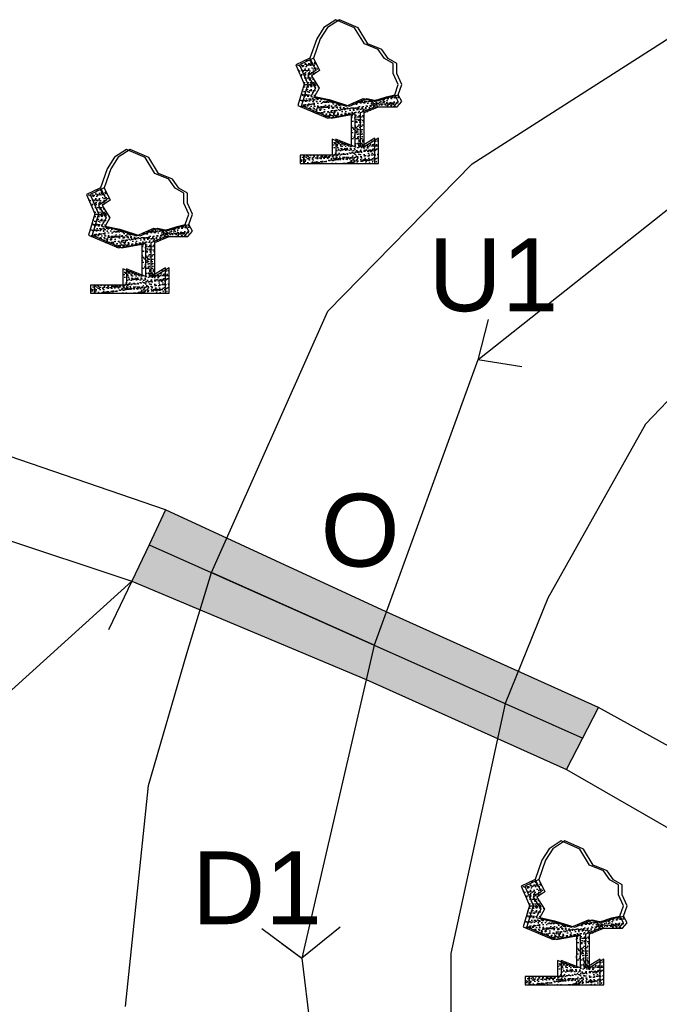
# Model space of a CAD drawing. Header units: inches. Extents: x -1841658761 to 3039153, y 1727 to 2165588347.
# Tile 17 of 41: x 10696 to 10733, y 4514 to 4572. Entities that reach past the tile are written whole.
import ezdxf

# ---------------------------------------------------------------- set-up
doc = ezdxf.new("R2010")
doc.units = ezdxf.units.IN
doc.header["$MEASUREMENT"] = 0
pattern_1 = [(50, (9780.35985, 4350.05704), (0.5715667, -0.0500056), [0.05976563, -0.65742187]), (355, (9780.35985, 4350.05704), (-0.11056747, 0.5994031), [0.0478125, -0.5259375]), (100.451444, (9780.4075, 4350.0529), (0.46099924, 0.5493975), [0.05079297, -0.55872262]), (46.1842, (9780.35985, 4350.2164), (0.85045794, -0.1318982), [0.0896484, -0.9861328]), (96.63564, (9780.4307, 4350.2054), (0.74480874, 0.77625076), [0.0761895, -0.8380844]), (351.18416, (9780.35985, 4350.2164), (0.7448087, 0.77625076), [0.07171875, -0.78890625]), (21, (9780.43954, 4350.17658), (0.4756603, -0.32083693), [0.05976563, -0.65742187]), (326, (9780.43954, 4350.1766), (0.1938919, 0.57785394), [0.0478125, -0.5259375]), (71.451445, (9780.4792, 4350.14984), (0.6695522, 0.257017), [0.05079296, -0.55872262]), (37.5, (9780.35985, 4350.05704), (0.009689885, 0.26527479), [0, -0.5195625, 0, -0.53390625, 0, -0.52792969]), (7.5, (9780.35985, 4350.05704), (0.20963354, 0.31429683), [0, -0.30440625, 0, -0.507609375, 0, -0.20121094]), (327.5, (9780.18215, 4350.05704), (0.425389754, -0.017973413), [0, -0.19921875, 0, -0.6215625, 0, -0.82476562]), (317.5, (9780.10246, 4350.05704), (0.46472648, 0.07977116), [0, -0.25898437, 0, -0.41278125, 0, -0.58570312])]
pattern_2 = [(50, (9767.2086, 4397.97425), (0.5715667, -0.0500056), [0.05976563, -0.65742187]), (355, (9767.2086, 4397.97425), (-0.11056747, 0.5994031), [0.0478125, -0.5259375]), (100.451444, (9767.25625, 4397.9701), (0.46099924, 0.5493975), [0.05079297, -0.55872262]), (46.1842, (9767.2086, 4398.1336), (0.85045794, -0.1318982), [0.0896484, -0.9861328]), (96.63564, (9767.2795, 4398.1226), (0.74480874, 0.77625076), [0.0761895, -0.8380844]), (351.18416, (9767.2086, 4398.1336), (0.7448087, 0.77625076), [0.07171875, -0.78890625]), (21, (9767.2883, 4398.0938), (0.4756603, -0.32083693), [0.05976563, -0.65742187]), (326, (9767.2883, 4398.0938), (0.1938919, 0.57785394), [0.0478125, -0.5259375]), (71.451445, (9767.32795, 4398.06705), (0.6695522, 0.257017), [0.05079296, -0.55872262]), (37.5, (9767.20862, 4397.97425), (0.009689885, 0.26527479), [0, -0.5195625, 0, -0.53390625, 0, -0.52792969]), (7.5, (9767.20862, 4397.97425), (0.20963354, 0.31429683), [0, -0.30440625, 0, -0.507609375, 0, -0.20121094]), (327.5, (9767.03092, 4397.97425), (0.425389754, -0.017973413), [0, -0.19921875, 0, -0.6215625, 0, -0.82476562]), (317.5, (9766.95123, 4397.97425), (0.46472648, 0.07977116), [0, -0.25898437, 0, -0.41278125, 0, -0.58570312])]
pattern_3 = [(50, (9754.9877, 4390.40843), (0.5715667, -0.0500056), [0.05976563, -0.65742187]), (355, (9754.9877, 4390.40843), (-0.11056747, 0.5994031), [0.0478125, -0.5259375]), (100.451444, (9755.0353, 4390.40426), (0.46099924, 0.5493975), [0.05079297, -0.55872262]), (46.1842, (9754.9877, 4390.5678), (0.85045794, -0.1318982), [0.0896484, -0.9861328]), (96.63564, (9755.0586, 4390.5568), (0.74480874, 0.77625076), [0.0761895, -0.8380844]), (351.18416, (9754.9877, 4390.5678), (0.7448087, 0.77625076), [0.07171875, -0.78890625]), (21, (9755.0674, 4390.52796), (0.4756603, -0.32083693), [0.05976563, -0.65742187]), (326, (9755.0674, 4390.52796), (0.1938919, 0.57785394), [0.0478125, -0.5259375]), (71.451445, (9755.107, 4390.5012), (0.6695522, 0.257017), [0.05079296, -0.55872262]), (37.5, (9754.98769, 4390.40843), (0.009689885, 0.26527479), [0, -0.5195625, 0, -0.53390625, 0, -0.52792969]), (7.5, (9754.9877, 4390.40843), (0.20963354, 0.31429683), [0, -0.30440625, 0, -0.507609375, 0, -0.20121094]), (327.5, (9754.80999, 4390.40843), (0.425389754, -0.017973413), [0, -0.19921875, 0, -0.6215625, 0, -0.82476562]), (317.5, (9754.7303, 4390.40843), (0.46472648, 0.07977116), [0, -0.25898437, 0, -0.41278125, 0, -0.58570312])]

msp = doc.modelspace()

# ---------------------------------------------------------------- hatches: boundary and pattern name
at = {"ltscale": 0.02}
h = msp.add_hatch(dxfattribs=at)
h.set_pattern_fill('AR-CONC', color=256, scale=0.079687)
h.set_pattern_definition([(50, (9766.9961, 4397.97425), (0.5715667, -0.0500056), [0.05976563, -0.65742187]), (355, (9766.9961, 4397.97425), (-0.11056747, 0.5994031), [0.0478125, -0.5259375]), (100.451444, (9767.04375, 4397.9701), (0.46099924, 0.5493975), [0.05079297, -0.55872262]), (46.1842, (9766.9961, 4398.1336), (0.85045794, -0.1318982), [0.0896484, -0.9861328]), (96.63564, (9767.067, 4398.1226), (0.74480874, 0.77625076), [0.0761895, -0.8380844]), (351.18416, (9766.9961, 4398.1336), (0.7448087, 0.77625076), [0.07171875, -0.78890625]), (21, (9767.0758, 4398.0938), (0.4756603, -0.32083693), [0.05976563, -0.65742187]), (326, (9767.0758, 4398.0938), (0.1938919, 0.57785394), [0.0478125, -0.5259375]), (71.451445, (9767.11545, 4398.06705), (0.6695522, 0.257017), [0.05079296, -0.55872262]), (37.5, (9766.99612, 4397.97425), (0.009689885, 0.26527479), [0, -0.5195625, 0, -0.53390625, 0, -0.52792969]), (7.5, (9766.99612, 4397.97425), (0.20963354, 0.31429683), [0, -0.30440625, 0, -0.507609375, 0, -0.20121094]), (327.5, (9766.81842, 4397.97425), (0.425389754, -0.017973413), [0, -0.19921875, 0, -0.6215625, 0, -0.82476562]), (317.5, (9766.73873, 4397.97425), (0.46472648, 0.07977116), [0, -0.25898437, 0, -0.41278125, 0, -0.58570312])])
h.paths.add_polyline_path([(10712.54147, 4567.03504), (10712.81236, 4567.52248), (10712.36989, 4568.23561), (10712.83041, 4568.54252), (10712.48702, 4569.25647), (10711.65958, 4568.86586), (10712.14225, 4567.74001), (10711.77451, 4566.49928), (10713.5213, 4565.76403), (10714.8988, 4566.01162), (10714.8988, 4564.09963), (10713.7801, 4564.53253), (10713.7801, 4563.59457), (10711.90355, 4563.59457), (10711.90355, 4563.1256), (10716.27012, 4563.1256), (10716.27012, 4564.60469), (10715.44012, 4564.09963), (10715.44012, 4566.08377), (10716.27906, 4566.42247), (10717.37058, 4566.42247), (10717.63005, 4566.73081), (10717.4305, 4567.12978), (10716.9586, 4567.01713), (10716.2142, 4566.7721), (10715.59689, 4566.9173), (10714.58922, 4566.47262), (10713.39026, 4566.84547)])
h = msp.add_hatch(dxfattribs=at)
h.set_pattern_fill('AR-CONC', color=256, scale=0.079687)
h.set_pattern_definition(pattern_2)
h.paths.add_polyline_path([(10712.75397, 4567.03504), (10713.02486, 4567.52248), (10712.58239, 4568.23561), (10713.04291, 4568.54252), (10712.69952, 4569.25647), (10711.87208, 4568.86586), (10712.35475, 4567.74001), (10711.98701, 4566.49928), (10713.7338, 4565.76403), (10715.1113, 4566.01162), (10715.1113, 4564.09963), (10713.9926, 4564.53253), (10713.9926, 4563.59457), (10712.11605, 4563.59457), (10712.11605, 4563.1256), (10716.48262, 4563.1256), (10716.48262, 4564.60469), (10715.65262, 4564.09963), (10715.65262, 4566.08377), (10716.49156, 4566.42247), (10717.58308, 4566.42247), (10717.84255, 4566.73081), (10717.643, 4567.12978), (10717.1711, 4567.01713), (10716.4267, 4566.7721), (10715.80939, 4566.9173), (10714.80172, 4566.47262), (10713.60276, 4566.84547)])
h = msp.add_hatch(dxfattribs=at)
h.set_pattern_fill('AR-CONC', color=256, scale=0.079687)
h.set_pattern_definition(pattern_2)
h.paths.add_polyline_path([(10712.75397, 4567.03504), (10713.02486, 4567.52248), (10712.58239, 4568.23561), (10713.04291, 4568.54252), (10712.69952, 4569.25647), (10711.87208, 4568.86586), (10712.35475, 4567.74001), (10711.98701, 4566.49928), (10713.7338, 4565.76403), (10715.1113, 4566.01162), (10715.1113, 4564.09963), (10713.9926, 4564.53253), (10713.9926, 4563.59457), (10712.11605, 4563.59457), (10712.11605, 4563.1256), (10716.48262, 4563.1256), (10716.48262, 4564.60469), (10715.65262, 4564.09963), (10715.65262, 4566.08377), (10716.49156, 4566.42247), (10717.58308, 4566.42247), (10717.84255, 4566.73081), (10717.643, 4567.12978), (10717.1711, 4567.01713), (10716.4267, 4566.7721), (10715.80939, 4566.9173), (10714.80172, 4566.47262), (10713.60276, 4566.84547)])
h = msp.add_hatch(dxfattribs=at)
h.set_pattern_fill('AR-CONC', color=256, scale=0.079687)
h.set_pattern_definition([(50, (9754.7752, 4390.40843), (0.5715667, -0.0500056), [0.05976563, -0.65742187]), (355, (9754.7752, 4390.40843), (-0.11056747, 0.5994031), [0.0478125, -0.5259375]), (100.451444, (9754.8228, 4390.40426), (0.46099924, 0.5493975), [0.05079297, -0.55872262]), (46.1842, (9754.7752, 4390.5678), (0.85045794, -0.1318982), [0.0896484, -0.9861328]), (96.63564, (9754.8461, 4390.5568), (0.74480874, 0.77625076), [0.0761895, -0.8380844]), (351.18416, (9754.7752, 4390.5678), (0.7448087, 0.77625076), [0.07171875, -0.78890625]), (21, (9754.8549, 4390.52796), (0.4756603, -0.32083693), [0.05976563, -0.65742187]), (326, (9754.8549, 4390.52796), (0.1938919, 0.57785394), [0.0478125, -0.5259375]), (71.451445, (9754.8945, 4390.5012), (0.6695522, 0.257017), [0.05079296, -0.55872262]), (37.5, (9754.77519, 4390.40843), (0.009689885, 0.26527479), [0, -0.5195625, 0, -0.53390625, 0, -0.52792969]), (7.5, (9754.7752, 4390.40843), (0.20963354, 0.31429683), [0, -0.30440625, 0, -0.507609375, 0, -0.20121094]), (327.5, (9754.59749, 4390.40843), (0.425389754, -0.017973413), [0, -0.19921875, 0, -0.6215625, 0, -0.82476562]), (317.5, (9754.5178, 4390.40843), (0.46472648, 0.07977116), [0, -0.25898437, 0, -0.41278125, 0, -0.58570312])])
h.paths.add_polyline_path([(10700.32053, 4559.46922), (10700.59143, 4559.95666), (10700.14896, 4560.66978), (10700.60948, 4560.9767), (10700.26609, 4561.69065), (10699.43864, 4561.30004), (10699.92132, 4560.17419), (10699.55358, 4558.93346), (10701.30037, 4558.19821), (10702.67787, 4558.4458), (10702.67787, 4556.5338), (10701.55917, 4556.96671), (10701.55917, 4556.02875), (10699.68262, 4556.02875), (10699.68262, 4555.55977), (10704.04919, 4555.55977), (10704.04919, 4557.03887), (10703.21919, 4556.5338), (10703.21919, 4558.51795), (10704.05813, 4558.85665), (10705.14965, 4558.85665), (10705.40912, 4559.16499), (10705.20957, 4559.56395), (10704.73767, 4559.45131), (10703.99327, 4559.20628), (10703.37595, 4559.35148), (10702.36829, 4558.9068), (10701.16932, 4559.27965)])
h = msp.add_hatch(dxfattribs=at)
h.set_pattern_fill('AR-CONC', color=256, scale=0.079687)
h.set_pattern_definition(pattern_3)
h.paths.add_polyline_path([(10700.53303, 4559.46922), (10700.80393, 4559.95666), (10700.36146, 4560.66978), (10700.82198, 4560.9767), (10700.47859, 4561.69065), (10699.65114, 4561.30004), (10700.13382, 4560.17419), (10699.76608, 4558.93346), (10701.51287, 4558.19821), (10702.89037, 4558.4458), (10702.89037, 4556.5338), (10701.77167, 4556.96671), (10701.77167, 4556.02875), (10699.89512, 4556.02875), (10699.89512, 4555.55977), (10704.26169, 4555.55977), (10704.26169, 4557.03887), (10703.43169, 4556.5338), (10703.43169, 4558.51795), (10704.27063, 4558.85665), (10705.36215, 4558.85665), (10705.62162, 4559.16499), (10705.42207, 4559.56395), (10704.95017, 4559.45131), (10704.20577, 4559.20628), (10703.58845, 4559.35148), (10702.58079, 4558.9068), (10701.38182, 4559.27965)])
h = msp.add_hatch(dxfattribs=at)
h.set_pattern_fill('AR-CONC', color=256, scale=0.079687)
h.set_pattern_definition(pattern_3)
h.paths.add_polyline_path([(10700.53303, 4559.46922), (10700.80393, 4559.95666), (10700.36146, 4560.66978), (10700.82198, 4560.9767), (10700.47859, 4561.69065), (10699.65114, 4561.30004), (10700.13382, 4560.17419), (10699.76608, 4558.93346), (10701.51287, 4558.19821), (10702.89037, 4558.4458), (10702.89037, 4556.5338), (10701.77167, 4556.96671), (10701.77167, 4556.02875), (10699.89512, 4556.02875), (10699.89512, 4555.55977), (10704.26169, 4555.55977), (10704.26169, 4557.03887), (10703.43169, 4556.5338), (10703.43169, 4558.51795), (10704.27063, 4558.85665), (10705.36215, 4558.85665), (10705.62162, 4559.16499), (10705.42207, 4559.56395), (10704.95017, 4559.45131), (10704.20577, 4559.20628), (10703.58845, 4559.35148), (10702.58079, 4558.9068), (10701.38182, 4559.27965)])
h = msp.add_hatch(color=256, dxfattribs=at)
h.dxf.hatch_style = 1
h.paths.add_polyline_path([(10704.05527, 4542.91555), (10703.09383, 4540.87061), (10706.73763, 4539.24828), (10707.63462, 4541.26303)])
h.paths.add_polyline_path([(10706.73763, 4539.24828), (10703.09383, 4540.87061), (10702.07952, 4538.75175), (10706.07213, 4537.07492)])
h.paths.add_polyline_path([(10707.63462, 4541.26303), (10706.73763, 4539.24828), (10716.2324, 4535.02094), (10716.93991, 4536.96695)])
h.paths.add_polyline_path([(10706.73763, 4539.24828), (10706.07213, 4537.07492), (10715.76661, 4533.00338), (10716.2324, 4535.02094)])
h.paths.add_polyline_path([(10716.93991, 4536.96695), (10716.2324, 4535.02094), (10723.88602, 4531.61333), (10724.64492, 4533.49256)])
h.paths.add_polyline_path([(10716.2324, 4535.02094), (10715.76661, 4533.00338), (10723.43806, 4529.55603), (10723.88602, 4531.61333)])
h.paths.add_polyline_path([(10724.64492, 4533.49256), (10723.88602, 4531.61333), (10728.41016, 4529.59905), (10729.33373, 4531.37825)])
h.paths.add_polyline_path([(10723.88602, 4531.61333), (10723.43806, 4529.55603), (10727.4516, 4527.75246), (10728.41016, 4529.59905)])
h = msp.add_hatch(dxfattribs=at)
h.set_pattern_fill('AR-CONC', color=256, scale=0.079687)
h.set_pattern_definition([(50, (9780.14735, 4350.05704), (0.5715667, -0.0500056), [0.05976563, -0.65742187]), (355, (9780.14735, 4350.05704), (-0.11056747, 0.5994031), [0.0478125, -0.5259375]), (100.451444, (9780.195, 4350.0529), (0.46099924, 0.5493975), [0.05079297, -0.55872262]), (46.1842, (9780.14735, 4350.2164), (0.85045794, -0.1318982), [0.0896484, -0.9861328]), (96.63564, (9780.2182, 4350.2054), (0.74480874, 0.77625076), [0.0761895, -0.8380844]), (351.18416, (9780.14735, 4350.2164), (0.7448087, 0.77625076), [0.07171875, -0.78890625]), (21, (9780.22704, 4350.17658), (0.4756603, -0.32083693), [0.05976563, -0.65742187]), (326, (9780.22704, 4350.1766), (0.1938919, 0.57785394), [0.0478125, -0.5259375]), (71.451445, (9780.2667, 4350.14984), (0.6695522, 0.257017), [0.05079296, -0.55872262]), (37.5, (9780.14735, 4350.05704), (0.009689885, 0.26527479), [0, -0.5195625, 0, -0.53390625, 0, -0.52792969]), (7.5, (9780.14735, 4350.05704), (0.20963354, 0.31429683), [0, -0.30440625, 0, -0.507609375, 0, -0.20121094]), (327.5, (9779.96965, 4350.05704), (0.425389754, -0.017973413), [0, -0.19921875, 0, -0.6215625, 0, -0.82476562]), (317.5, (9779.88996, 4350.05704), (0.46472648, 0.07977116), [0, -0.25898437, 0, -0.41278125, 0, -0.58570312])])
h.paths.add_polyline_path([(10725.69269, 4519.11783), (10725.96359, 4519.60528), (10725.52112, 4520.3184), (10725.98164, 4520.62531), (10725.63825, 4521.33926), (10724.81081, 4520.94866), (10725.29348, 4519.82281), (10724.92574, 4518.58207), (10726.67253, 4517.84683), (10728.05003, 4518.09442), (10728.05003, 4516.18242), (10726.93133, 4516.61532), (10726.93133, 4515.67736), (10725.05478, 4515.67736), (10725.05478, 4515.20839), (10729.42135, 4515.20839), (10729.42135, 4516.68748), (10728.59135, 4516.18242), (10728.59135, 4518.16657), (10729.43029, 4518.50527), (10730.52181, 4518.50527), (10730.78128, 4518.8136), (10730.58173, 4519.21257), (10730.10983, 4519.09992), (10729.36543, 4518.85489), (10728.74811, 4519.00009), (10727.74045, 4518.55541), (10726.54149, 4518.92827)])
h = msp.add_hatch(dxfattribs=at)
h.set_pattern_fill('AR-CONC', color=256, scale=0.079687)
h.set_pattern_definition(pattern_1)
h.paths.add_polyline_path([(10725.90519, 4519.11783), (10726.17609, 4519.60528), (10725.73362, 4520.3184), (10726.19414, 4520.62531), (10725.85075, 4521.33926), (10725.02331, 4520.94866), (10725.50598, 4519.82281), (10725.13824, 4518.58207), (10726.88503, 4517.84683), (10728.26253, 4518.09442), (10728.26253, 4516.18242), (10727.14383, 4516.61532), (10727.14383, 4515.67736), (10725.26728, 4515.67736), (10725.26728, 4515.20839), (10729.63385, 4515.20839), (10729.63385, 4516.68748), (10728.80385, 4516.18242), (10728.80385, 4518.16657), (10729.64279, 4518.50527), (10730.73431, 4518.50527), (10730.99378, 4518.8136), (10730.79423, 4519.21257), (10730.32233, 4519.09992), (10729.57793, 4518.85489), (10728.96061, 4519.00009), (10727.95295, 4518.55541), (10726.75399, 4518.92827)])
h = msp.add_hatch(dxfattribs=at)
h.set_pattern_fill('AR-CONC', color=256, scale=0.079687)
h.set_pattern_definition(pattern_1)
h.paths.add_polyline_path([(10725.90519, 4519.11783), (10726.17609, 4519.60528), (10725.73362, 4520.3184), (10726.19414, 4520.62531), (10725.85075, 4521.33926), (10725.02331, 4520.94866), (10725.50598, 4519.82281), (10725.13824, 4518.58207), (10726.88503, 4517.84683), (10728.26253, 4518.09442), (10728.26253, 4516.18242), (10727.14383, 4516.61532), (10727.14383, 4515.67736), (10725.26728, 4515.67736), (10725.26728, 4515.20839), (10729.63385, 4515.20839), (10729.63385, 4516.68748), (10728.80385, 4516.18242), (10728.80385, 4518.16657), (10729.64279, 4518.50527), (10730.73431, 4518.50527), (10730.99378, 4518.8136), (10730.79423, 4519.21257), (10730.32233, 4519.09992), (10729.57793, 4518.85489), (10728.96061, 4519.00009), (10727.95295, 4518.55541), (10726.75399, 4518.92827)])

# ---------------------------------------------------------------- linework, layer by layer
for p, q in [((10713.29147, 4571.04864), (10712.87775, 4570.38232)), ((10713.50397, 4571.04864), (10713.09025, 4570.38232)), ((10713.50397, 4571.04864), (10713.09025, 4570.38232)), ((10714.00398, 4571.50817), (10713.29147, 4571.04864)), ((10714.21648, 4571.50817), (10713.50397, 4571.04864)), ((10714.21648, 4571.50817), (10713.50397, 4571.04864)), ((10715.08424, 4571.02566), (10714.00398, 4571.50817)), ((10715.29674, 4571.02566), (10714.21648, 4571.50817)), ((10715.29674, 4571.02566), (10714.21648, 4571.50817)), ((10715.65885, 4570.1066), (10715.08424, 4571.02566)), ((10715.87135, 4570.1066), (10715.29674, 4571.02566)), ((10715.87135, 4570.1066), (10715.29674, 4571.02566)), ((10712.87775, 4570.38232), (10712.48702, 4569.25647)), ((10713.09025, 4570.38232), (10712.69952, 4569.25647)), ((10713.09025, 4570.38232), (10712.69952, 4569.25647)), ((10721.9578, 4563.09861), (10734.2033, 4570.92708)), ((10716.4633, 4569.76195), (10715.65885, 4570.1066)), ((10716.6758, 4569.76195), (10715.87135, 4570.1066)), ((10716.6758, 4569.76195), (10715.87135, 4570.1066)), ((10712.48702, 4569.25647), (10711.65958, 4568.86586)), ((10712.69952, 4569.25647), (10711.87208, 4568.86586)), ((10712.69952, 4569.25647), (10711.87208, 4568.86586)), ((10712.48702, 4569.25647), (10712.83041, 4568.54252)), ((10712.69952, 4569.25647), (10713.04291, 4568.54252)), ((10712.69952, 4569.25647), (10713.04291, 4568.54252)), ((10716.83194, 4569.24437), (10716.4633, 4569.76195)), ((10717.04444, 4569.24437), (10716.6758, 4569.76195)), ((10717.04444, 4569.24437), (10716.6758, 4569.76195)), ((10717.34664, 4568.95711), (10716.83194, 4569.24437)), ((10717.55914, 4568.95711), (10717.04444, 4569.24437)), ((10717.55914, 4568.95711), (10717.04444, 4569.24437)), ((10711.65958, 4568.86586), (10712.14225, 4567.74001)), ((10711.87208, 4568.86586), (10712.35475, 4567.74001)), ((10711.87208, 4568.86586), (10712.35475, 4567.74001)), ((10717.34664, 4568.363), (10717.34664, 4568.95711)), ((10717.55914, 4568.363), (10717.55914, 4568.95711)), ((10717.55914, 4568.363), (10717.55914, 4568.95711)), ((10712.83041, 4568.54252), (10712.36989, 4568.23561)), ((10712.36989, 4568.23561), (10712.81236, 4567.52248)), ((10713.04291, 4568.54252), (10712.58239, 4568.23561)), ((10713.04291, 4568.54252), (10712.58239, 4568.23561)), ((10712.58239, 4568.23561), (10713.02486, 4567.52248)), ((10712.58239, 4568.23561), (10713.02486, 4567.52248)), ((10717.63005, 4567.72822), (10717.34664, 4568.363)), ((10717.84255, 4567.72822), (10717.55914, 4568.363)), ((10717.84255, 4567.72822), (10717.55914, 4568.363)), ((10712.14225, 4567.74001), (10711.77451, 4566.49928)), ((10712.35475, 4567.74001), (10711.98701, 4566.49928)), ((10712.35475, 4567.74001), (10711.98701, 4566.49928)), ((10712.81236, 4567.52248), (10712.54147, 4567.03504)), ((10713.02486, 4567.52248), (10712.75397, 4567.03504)), ((10713.02486, 4567.52248), (10712.75397, 4567.03504)), ((10717.4305, 4567.12978), (10717.63005, 4567.72822)), ((10717.643, 4567.12978), (10717.84255, 4567.72822)), ((10717.643, 4567.12978), (10717.84255, 4567.72822)), ((10712.54147, 4567.03504), (10713.39026, 4566.84547)), ((10712.75397, 4567.03504), (10713.60276, 4566.84547)), ((10712.75397, 4567.03504), (10713.60276, 4566.84547)), ((10714.58922, 4566.47262), (10715.59689, 4566.9173)), ((10714.80172, 4566.47262), (10715.80939, 4566.9173)), ((10714.80172, 4566.47262), (10715.80939, 4566.9173)), ((10715.59689, 4566.9173), (10716.2142, 4566.7721)), ((10715.80939, 4566.9173), (10716.4267, 4566.7721)), ((10715.80939, 4566.9173), (10716.4267, 4566.7721)), ((10716.2142, 4566.7721), (10716.9586, 4567.01713)), ((10716.4267, 4566.7721), (10717.1711, 4567.01713)), ((10716.4267, 4566.7721), (10717.1711, 4567.01713)), ((10716.9586, 4567.01713), (10717.4305, 4567.12978)), ((10717.1711, 4567.01713), (10717.643, 4567.12978)), ((10717.1711, 4567.01713), (10717.643, 4567.12978)), ((10717.63005, 4566.73081), (10717.4305, 4567.12978)), ((10717.84255, 4566.73081), (10717.643, 4567.12978)), ((10717.84255, 4566.73081), (10717.643, 4567.12978)), ((10711.77451, 4566.49928), (10713.5213, 4565.76403)), ((10711.98701, 4566.49928), (10713.7338, 4565.76403)), ((10711.98701, 4566.49928), (10713.7338, 4565.76403)), ((10713.39026, 4566.84547), (10714.58922, 4566.47262)), ((10713.60276, 4566.84547), (10714.80172, 4566.47262)), ((10713.60276, 4566.84547), (10714.80172, 4566.47262)), ((10715.44012, 4566.08377), (10716.27906, 4566.42247)), ((10715.65262, 4566.08377), (10716.49156, 4566.42247)), ((10715.65262, 4566.08377), (10716.49156, 4566.42247)), ((10716.27906, 4566.42247), (10717.37058, 4566.42247)), ((10716.49156, 4566.42247), (10717.58308, 4566.42247)), ((10716.49156, 4566.42247), (10717.58308, 4566.42247)), ((10717.37058, 4566.42247), (10717.63005, 4566.73081)), ((10717.58308, 4566.42247), (10717.84255, 4566.73081)), ((10717.58308, 4566.42247), (10717.84255, 4566.73081)), ((10713.5213, 4565.76403), (10714.8988, 4566.01162)), ((10713.7338, 4565.76403), (10715.1113, 4566.01162)), ((10713.7338, 4565.76403), (10715.1113, 4566.01162)), ((10714.8988, 4566.01162), (10714.8988, 4564.09963)), ((10715.1113, 4566.01162), (10715.1113, 4564.09963)), ((10715.1113, 4566.01162), (10715.1113, 4564.09963)), ((10715.44012, 4564.09963), (10715.44012, 4566.08377)), ((10715.65262, 4564.09963), (10715.65262, 4566.08377)), ((10715.65262, 4564.09963), (10715.65262, 4566.08377)), ((10714.8988, 4564.09963), (10713.7801, 4564.53253)), ((10713.7801, 4564.53253), (10713.7801, 4563.59457)), ((10715.1113, 4564.09963), (10713.9926, 4564.53253)), ((10713.9926, 4564.53253), (10713.9926, 4563.59457)), ((10715.1113, 4564.09963), (10713.9926, 4564.53253)), ((10713.9926, 4564.53253), (10713.9926, 4563.59457)), ((10716.27012, 4564.60469), (10715.44012, 4564.09963)), ((10716.48262, 4564.60469), (10715.65262, 4564.09963)), ((10716.48262, 4564.60469), (10715.65262, 4564.09963)), ((10716.27012, 4563.1256), (10716.27012, 4564.60469)), ((10716.48262, 4563.1256), (10716.48262, 4564.60469)), ((10716.48262, 4563.1256), (10716.48262, 4564.60469)), ((10701.07054, 4563.48281), (10700.65682, 4562.8165)), ((10701.28304, 4563.48281), (10700.86932, 4562.8165)), ((10701.28304, 4563.48281), (10700.86932, 4562.8165)), ((10701.78305, 4563.94235), (10701.07054, 4563.48281)), ((10701.99555, 4563.94235), (10701.28304, 4563.48281)), ((10701.99555, 4563.94235), (10701.28304, 4563.48281)), ((10702.86331, 4563.45984), (10701.78305, 4563.94235)), ((10703.07581, 4563.45984), (10701.99555, 4563.94235)), ((10703.07581, 4563.45984), (10701.99555, 4563.94235)), ((10713.7801, 4563.59457), (10711.90355, 4563.59457)), ((10711.90355, 4563.59457), (10711.90355, 4563.1256)), ((10713.9926, 4563.59457), (10712.11605, 4563.59457)), ((10712.11605, 4563.59457), (10712.11605, 4563.1256)), ((10713.9926, 4563.59457), (10712.11605, 4563.59457)), ((10712.11605, 4563.59457), (10712.11605, 4563.1256)), ((10703.43791, 4562.54078), (10702.86331, 4563.45984)), ((10703.65041, 4562.54078), (10703.07581, 4563.45984)), ((10703.65041, 4562.54078), (10703.07581, 4563.45984)), ((10711.90355, 4563.1256), (10716.27012, 4563.1256)), ((10712.11605, 4563.1256), (10716.48262, 4563.1256)), ((10712.11605, 4563.1256), (10716.48262, 4563.1256)), ((10713.52614, 4554.49622), (10721.9578, 4563.09861)), ((10722.27964, 4551.65397), (10736.52212, 4562.94734)), ((10700.65682, 4562.8165), (10700.26609, 4561.69065)), ((10700.86932, 4562.8165), (10700.47859, 4561.69065)), ((10700.86932, 4562.8165), (10700.47859, 4561.69065)), ((10704.24236, 4562.19613), (10703.43791, 4562.54078)), ((10704.45486, 4562.19613), (10703.65041, 4562.54078)), ((10704.45486, 4562.19613), (10703.65041, 4562.54078)), ((10704.61101, 4561.67855), (10704.24236, 4562.19613)), ((10704.82351, 4561.67855), (10704.45486, 4562.19613)), ((10704.82351, 4561.67855), (10704.45486, 4562.19613)), ((10700.26609, 4561.69065), (10699.43864, 4561.30004)), ((10699.43864, 4561.30004), (10699.92132, 4560.17419)), ((10700.47859, 4561.69065), (10699.65114, 4561.30004)), ((10700.47859, 4561.69065), (10699.65114, 4561.30004)), ((10699.65114, 4561.30004), (10700.13382, 4560.17419)), ((10699.65114, 4561.30004), (10700.13382, 4560.17419)), ((10700.26609, 4561.69065), (10700.60948, 4560.9767)), ((10700.47859, 4561.69065), (10700.82198, 4560.9767)), ((10700.47859, 4561.69065), (10700.82198, 4560.9767)), ((10705.12571, 4561.39129), (10704.61101, 4561.67855)), ((10705.33821, 4561.39129), (10704.82351, 4561.67855)), ((10705.33821, 4561.39129), (10704.82351, 4561.67855)), ((10705.12571, 4560.79718), (10705.12571, 4561.39129)), ((10705.33821, 4560.79718), (10705.33821, 4561.39129)), ((10705.33821, 4560.79718), (10705.33821, 4561.39129)), ((10700.60948, 4560.9767), (10700.14896, 4560.66978)), ((10700.14896, 4560.66978), (10700.59143, 4559.95666)), ((10700.82198, 4560.9767), (10700.36146, 4560.66978)), ((10700.82198, 4560.9767), (10700.36146, 4560.66978)), ((10700.36146, 4560.66978), (10700.80393, 4559.95666)), ((10700.36146, 4560.66978), (10700.80393, 4559.95666)), ((10705.40912, 4560.1624), (10705.12571, 4560.79718)), ((10705.62162, 4560.1624), (10705.33821, 4560.79718)), ((10705.62162, 4560.1624), (10705.33821, 4560.79718)), ((10699.92132, 4560.17419), (10699.55358, 4558.93346)), ((10700.13382, 4560.17419), (10699.76608, 4558.93346)), ((10700.13382, 4560.17419), (10699.76608, 4558.93346)), ((10705.20957, 4559.56395), (10705.40912, 4560.1624)), ((10705.42207, 4559.56395), (10705.62162, 4560.1624)), ((10705.42207, 4559.56395), (10705.62162, 4560.1624)), ((10700.59143, 4559.95666), (10700.32053, 4559.46922)), ((10700.32053, 4559.46922), (10701.16932, 4559.27965)), ((10700.80393, 4559.95666), (10700.53303, 4559.46922)), ((10700.80393, 4559.95666), (10700.53303, 4559.46922)), ((10700.53303, 4559.46922), (10701.38182, 4559.27965)), ((10700.53303, 4559.46922), (10701.38182, 4559.27965)), ((10703.99327, 4559.20628), (10704.73767, 4559.45131)), ((10704.20577, 4559.20628), (10704.95017, 4559.45131)), ((10704.20577, 4559.20628), (10704.95017, 4559.45131)), ((10704.73767, 4559.45131), (10705.20957, 4559.56395)), ((10704.95017, 4559.45131), (10705.42207, 4559.56395)), ((10704.95017, 4559.45131), (10705.42207, 4559.56395)), ((10705.40912, 4559.16499), (10705.20957, 4559.56395)), ((10705.62162, 4559.16499), (10705.42207, 4559.56395)), ((10705.62162, 4559.16499), (10705.42207, 4559.56395)), ((10699.55358, 4558.93346), (10701.30037, 4558.19821)), ((10699.76608, 4558.93346), (10701.51287, 4558.19821)), ((10699.76608, 4558.93346), (10701.51287, 4558.19821)), ((10701.16932, 4559.27965), (10702.36829, 4558.9068)), ((10701.38182, 4559.27965), (10702.58079, 4558.9068)), ((10701.38182, 4559.27965), (10702.58079, 4558.9068)), ((10702.36829, 4558.9068), (10703.37595, 4559.35148)), ((10702.58079, 4558.9068), (10703.58845, 4559.35148)), ((10702.58079, 4558.9068), (10703.58845, 4559.35148)), ((10703.37595, 4559.35148), (10703.99327, 4559.20628)), ((10703.58845, 4559.35148), (10704.20577, 4559.20628)), ((10703.58845, 4559.35148), (10704.20577, 4559.20628)), ((10705.14965, 4558.85665), (10705.40912, 4559.16499)), ((10705.36215, 4558.85665), (10705.62162, 4559.16499)), ((10705.36215, 4558.85665), (10705.62162, 4559.16499)), ((10701.30037, 4558.19821), (10702.67787, 4558.4458)), ((10701.51287, 4558.19821), (10702.89037, 4558.4458)), ((10701.51287, 4558.19821), (10702.89037, 4558.4458)), ((10702.67787, 4558.4458), (10702.67787, 4556.5338)), ((10702.89037, 4558.4458), (10702.89037, 4556.5338)), ((10702.89037, 4558.4458), (10702.89037, 4556.5338)), ((10703.21919, 4558.51795), (10704.05813, 4558.85665)), ((10703.21919, 4556.5338), (10703.21919, 4558.51795)), ((10703.43169, 4558.51795), (10704.27063, 4558.85665)), ((10703.43169, 4558.51795), (10704.27063, 4558.85665)), ((10703.43169, 4556.5338), (10703.43169, 4558.51795)), ((10703.43169, 4556.5338), (10703.43169, 4558.51795)), ((10704.05813, 4558.85665), (10705.14965, 4558.85665)), ((10704.27063, 4558.85665), (10705.36215, 4558.85665)), ((10704.27063, 4558.85665), (10705.36215, 4558.85665)), ((10702.67787, 4556.5338), (10701.55917, 4556.96671)), ((10701.55917, 4556.96671), (10701.55917, 4556.02875)), ((10702.89037, 4556.5338), (10701.77167, 4556.96671)), ((10701.77167, 4556.96671), (10701.77167, 4556.02875)), ((10702.89037, 4556.5338), (10701.77167, 4556.96671)), ((10701.77167, 4556.96671), (10701.77167, 4556.02875)), ((10704.04919, 4557.03887), (10703.21919, 4556.5338)), ((10704.26169, 4557.03887), (10703.43169, 4556.5338)), ((10704.26169, 4557.03887), (10703.43169, 4556.5338)), ((10704.04919, 4555.55977), (10704.04919, 4557.03887)), ((10704.26169, 4555.55977), (10704.26169, 4557.03887)), ((10704.26169, 4555.55977), (10704.26169, 4557.03887)), ((10701.55917, 4556.02875), (10699.68262, 4556.02875)), ((10699.68262, 4556.02875), (10699.68262, 4555.55977)), ((10701.77167, 4556.02875), (10699.89512, 4556.02875)), ((10699.89512, 4556.02875), (10699.89512, 4555.55977)), ((10701.77167, 4556.02875), (10699.89512, 4556.02875)), ((10699.89512, 4556.02875), (10699.89512, 4555.55977)), ((10740.25682, 4556.56859), (10732.07217, 4547.90051)), ((10699.68262, 4555.55977), (10704.04919, 4555.55977)), ((10699.89512, 4555.55977), (10704.26169, 4555.55977)), ((10699.89512, 4555.55977), (10704.26169, 4555.55977)), ((10706.73763, 4539.24828), (10713.52614, 4554.49622)), ((10722.88341, 4554.01125), (10722.27964, 4551.65397)), ((10722.27964, 4551.65397), (10716.2324, 4535.02094)), ((10724.85327, 4551.25718), (10722.27964, 4551.65397)), ((10704.05527, 4542.91555), (10686.16927, 4549.01973)), ((10732.07217, 4547.90051), (10726.36598, 4537.7543)), ((10680.49257, 4545.94525), (10702.07952, 4538.75175)), ((10704.05527, 4542.91555), (10703.09383, 4540.87061)), ((10716.93991, 4536.96695), (10704.05527, 4542.91555)), ((10703.09383, 4540.87061), (10702.07952, 4538.75175)), ((10703.09383, 4540.87061), (10716.2324, 4535.02094)), ((10705.28997, 4534.52057), (10706.73763, 4539.24828)), ((10716.2324, 4535.02094), (10706.73763, 4539.24828)), ((10690.8585, 4528.59826), (10702.07952, 4538.75175)), ((10702.07952, 4538.75175), (10700.72243, 4535.91683)), ((10702.07952, 4538.75175), (10715.76661, 4533.00338)), ((10726.36598, 4537.7543), (10723.88602, 4531.61333)), ((10729.33373, 4531.37825), (10716.93991, 4536.96695)), ((10716.2324, 4535.02094), (10712.01457, 4516.7515)), ((10716.2324, 4535.02094), (10728.41016, 4529.59905)), ((10703.06641, 4526.83694), (10705.28997, 4534.52057)), ((10715.76661, 4533.00338), (10727.4516, 4527.75246)), ((10723.88602, 4531.61333), (10720.71052, 4517.02952)), ((10727.4516, 4527.75246), (10729.33373, 4531.37825)), ((10799.91093, 4492.4156), (10729.33373, 4531.37825)), ((10727.4516, 4527.75246), (10797.32078, 4487.61048)), ((10701.71883, 4513.92995), (10703.06641, 4526.83694)), ((10727.15521, 4523.59096), (10726.4427, 4523.13143)), ((10727.36771, 4523.59096), (10726.6552, 4523.13143)), ((10727.36771, 4523.59096), (10726.6552, 4523.13143)), ((10728.23547, 4523.10846), (10727.15521, 4523.59096)), ((10728.44797, 4523.10846), (10727.36771, 4523.59096)), ((10728.44797, 4523.10846), (10727.36771, 4523.59096)), ((10726.4427, 4523.13143), (10726.02898, 4522.46511)), ((10726.6552, 4523.13143), (10726.24148, 4522.46511)), ((10726.6552, 4523.13143), (10726.24148, 4522.46511)), ((10728.81007, 4522.18939), (10728.23547, 4523.10846)), ((10729.02257, 4522.18939), (10728.44797, 4523.10846)), ((10729.02257, 4522.18939), (10728.44797, 4523.10846)), ((10726.02898, 4522.46511), (10725.63825, 4521.33926)), ((10726.24148, 4522.46511), (10725.85075, 4521.33926)), ((10726.24148, 4522.46511), (10725.85075, 4521.33926)), ((10729.61453, 4521.84475), (10728.81007, 4522.18939)), ((10729.82703, 4521.84475), (10729.02257, 4522.18939)), ((10729.82703, 4521.84475), (10729.02257, 4522.18939)), ((10729.98317, 4521.32716), (10729.61453, 4521.84475)), ((10730.19567, 4521.32716), (10729.82703, 4521.84475)), ((10730.19567, 4521.32716), (10729.82703, 4521.84475)), ((10725.63825, 4521.33926), (10724.81081, 4520.94866)), ((10725.85075, 4521.33926), (10725.02331, 4520.94866)), ((10725.85075, 4521.33926), (10725.02331, 4520.94866)), ((10725.63825, 4521.33926), (10725.98164, 4520.62531)), ((10725.85075, 4521.33926), (10726.19414, 4520.62531)), ((10725.85075, 4521.33926), (10726.19414, 4520.62531)), ((10730.49787, 4521.0399), (10729.98317, 4521.32716)), ((10730.71037, 4521.0399), (10730.19567, 4521.32716)), ((10730.71037, 4521.0399), (10730.19567, 4521.32716)), ((10730.49787, 4520.44579), (10730.49787, 4521.0399)), ((10730.71037, 4520.44579), (10730.71037, 4521.0399)), ((10730.71037, 4520.44579), (10730.71037, 4521.0399)), ((10724.81081, 4520.94866), (10725.29348, 4519.82281)), ((10725.02331, 4520.94866), (10725.50598, 4519.82281)), ((10725.02331, 4520.94866), (10725.50598, 4519.82281)), ((10725.98164, 4520.62531), (10725.52112, 4520.3184)), ((10726.19414, 4520.62531), (10725.73362, 4520.3184)), ((10726.19414, 4520.62531), (10725.73362, 4520.3184)), ((10730.78128, 4519.81101), (10730.49787, 4520.44579)), ((10730.99378, 4519.81101), (10730.71037, 4520.44579)), ((10730.99378, 4519.81101), (10730.71037, 4520.44579)), ((10725.29348, 4519.82281), (10724.92574, 4518.58207)), ((10725.50598, 4519.82281), (10725.13824, 4518.58207)), ((10725.50598, 4519.82281), (10725.13824, 4518.58207)), ((10725.52112, 4520.3184), (10725.96359, 4519.60528)), ((10725.73362, 4520.3184), (10726.17609, 4519.60528)), ((10725.73362, 4520.3184), (10726.17609, 4519.60528)), ((10730.58173, 4519.21257), (10730.78128, 4519.81101)), ((10730.79423, 4519.21257), (10730.99378, 4519.81101)), ((10730.79423, 4519.21257), (10730.99378, 4519.81101)), ((10725.96359, 4519.60528), (10725.69269, 4519.11783)), ((10726.17609, 4519.60528), (10725.90519, 4519.11783)), ((10726.17609, 4519.60528), (10725.90519, 4519.11783)), ((10725.69269, 4519.11783), (10726.54149, 4518.92827)), ((10725.90519, 4519.11783), (10726.75399, 4518.92827)), ((10725.90519, 4519.11783), (10726.75399, 4518.92827)), ((10726.54149, 4518.92827), (10727.74045, 4518.55541)), ((10726.75399, 4518.92827), (10727.95295, 4518.55541)), ((10726.75399, 4518.92827), (10727.95295, 4518.55541)), ((10727.74045, 4518.55541), (10728.74811, 4519.00009)), ((10727.95295, 4518.55541), (10728.96061, 4519.00009)), ((10727.95295, 4518.55541), (10728.96061, 4519.00009)), ((10728.74811, 4519.00009), (10729.36543, 4518.85489)), ((10728.96061, 4519.00009), (10729.57793, 4518.85489)), ((10728.96061, 4519.00009), (10729.57793, 4518.85489)), ((10729.36543, 4518.85489), (10730.10983, 4519.09992)), ((10729.57793, 4518.85489), (10730.32233, 4519.09992)), ((10729.57793, 4518.85489), (10730.32233, 4519.09992)), ((10730.10983, 4519.09992), (10730.58173, 4519.21257)), ((10730.32233, 4519.09992), (10730.79423, 4519.21257)), ((10730.32233, 4519.09992), (10730.79423, 4519.21257)), ((10730.52181, 4518.50527), (10730.78128, 4518.8136)), ((10730.78128, 4518.8136), (10730.58173, 4519.21257)), ((10730.73431, 4518.50527), (10730.99378, 4518.8136)), ((10730.73431, 4518.50527), (10730.99378, 4518.8136)), ((10730.99378, 4518.8136), (10730.79423, 4519.21257)), ((10730.99378, 4518.8136), (10730.79423, 4519.21257)), ((10709.6706, 4518.47737), (10712.01457, 4516.7515)), ((10714.25652, 4518.5705), (10712.01457, 4516.7515)), ((10724.92574, 4518.58207), (10726.67253, 4517.84683)), ((10725.13824, 4518.58207), (10726.88503, 4517.84683)), ((10725.13824, 4518.58207), (10726.88503, 4517.84683)), ((10726.67253, 4517.84683), (10728.05003, 4518.09442)), ((10726.88503, 4517.84683), (10728.26253, 4518.09442)), ((10726.88503, 4517.84683), (10728.26253, 4518.09442)), ((10728.05003, 4518.09442), (10728.05003, 4516.18242)), ((10728.26253, 4518.09442), (10728.26253, 4516.18242)), ((10728.26253, 4518.09442), (10728.26253, 4516.18242)), ((10728.59135, 4518.16657), (10729.43029, 4518.50527)), ((10728.59135, 4516.18242), (10728.59135, 4518.16657)), ((10728.80385, 4518.16657), (10729.64279, 4518.50527)), ((10728.80385, 4518.16657), (10729.64279, 4518.50527)), ((10728.80385, 4516.18242), (10728.80385, 4518.16657)), ((10728.80385, 4516.18242), (10728.80385, 4518.16657)), ((10729.43029, 4518.50527), (10730.52181, 4518.50527)), ((10729.64279, 4518.50527), (10730.73431, 4518.50527)), ((10729.64279, 4518.50527), (10730.73431, 4518.50527)), ((10710.84259, 4517.61444), (10712.01457, 4516.7515)), ((10720.71052, 4517.02952), (10720.71052, 4512.00087)), ((10712.01457, 4516.7515), (10714.29962, 4498.14126)), ((10728.05003, 4516.18242), (10726.93133, 4516.61532)), ((10726.93133, 4516.61532), (10726.93133, 4515.67736)), ((10728.26253, 4516.18242), (10727.14383, 4516.61532)), ((10727.14383, 4516.61532), (10727.14383, 4515.67736)), ((10728.26253, 4516.18242), (10727.14383, 4516.61532)), ((10727.14383, 4516.61532), (10727.14383, 4515.67736)), ((10729.42135, 4516.68748), (10728.59135, 4516.18242)), ((10729.63385, 4516.68748), (10728.80385, 4516.18242)), ((10729.63385, 4516.68748), (10728.80385, 4516.18242)), ((10729.42135, 4515.20839), (10729.42135, 4516.68748)), ((10729.63385, 4515.20839), (10729.63385, 4516.68748)), ((10729.63385, 4515.20839), (10729.63385, 4516.68748)), ((10726.93133, 4515.67736), (10725.05478, 4515.67736)), ((10725.05478, 4515.67736), (10725.05478, 4515.20839)), ((10727.14383, 4515.67736), (10725.26728, 4515.67736)), ((10725.26728, 4515.67736), (10725.26728, 4515.20839)), ((10727.14383, 4515.67736), (10725.26728, 4515.67736)), ((10725.26728, 4515.67736), (10725.26728, 4515.20839)), ((10725.05478, 4515.20839), (10729.42135, 4515.20839)), ((10725.26728, 4515.20839), (10729.63385, 4515.20839)), ((10725.26728, 4515.20839), (10729.63385, 4515.20839))]:
    msp.add_line(p, q, dxfattribs=at)

# ---------------------------------------------------------------- texts
at = {"ltscale": 5, "char_height": 3.1875, "attachment_point": 1}
for s, insert in [('{\\fArial|b0|i0|c0|p34;\\H1.3333x;U1}', (10719.39828, 4558.75053)), ('{\\fArial|b0|i0|c0|p34;\\H1.3333x;O}', (10713.10587, 4543.84955)), ('{\\fArial|b0|i0|c0|p34;\\H1.3333x;D1}', (10705.59358, 4522.98561))]:
    msp.add_mtext(s, dxfattribs=dict(at, insert=insert))

doc.saveas('drawing.dxf')
